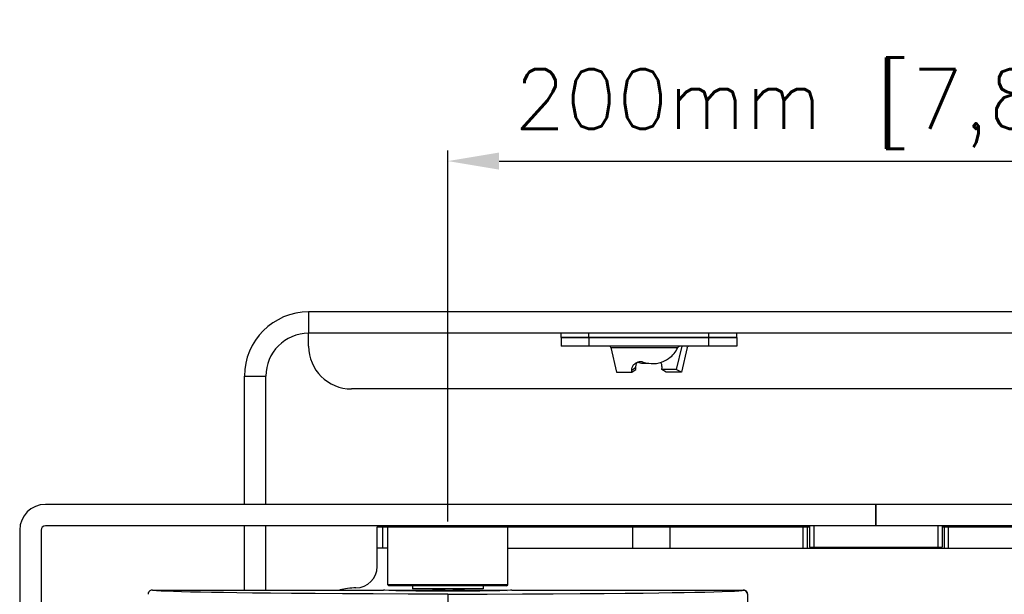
# Model space of a CAD drawing. Header units: millimetres. Extents: x 26456 to 27930, y -18123 to -17119.
# Tile 88 of 96: x 27439 to 27669, y -17271 to -17137. Entities that reach past the tile are written whole.
import ezdxf

# ---------------------------------------------------------------- set-up
doc = ezdxf.new("R2010")
doc.units = ezdxf.units.MM
doc.linetypes.add('ACAD_ISO02W100', pattern=[15, 12, -3])
for name, color, linetype in [('KSSS-02SOLIDLINE', 7, 'Continuous'), ('LA7105-A01-24-1MMSOLIDLINE', 7, 'Continuous'), ('LJ-Y31201-03SOLIDLINE', 7, 'Continuous'), ('LJ-Y31201-04SOLIDLINE', 7, 'Continuous'), ('LJ-Y31201-10SOLIDLINE', 7, 'Continuous'), ('LJ-Y31201-23SOLIDLINE', 7, 'Continuous'), ('LJ-Y31201-27SOLIDLINE', 7, 'Continuous'), ('LJ-Y31202-13SOLIDLINE', 7, 'Continuous'), ('Y31201-Y31202-PP-06_2SOLIDLINE', 7, 'Continuous'), ('Y31201-Y31202-PP-08_2SOLIDLINE', 7, 'Continuous'), ('Y31201-Y31202-PP-29_2SOLIDLINE', 7, 'Continuous'), ('Y31201-Y31202-PP-77_2SOLIDLINE', 7, 'Continuous'), ('图层2', 7, 'ACAD_ISO02W100')]:
    doc.layers.add(name, color=color, linetype=linetype)
doc.styles.add('STYLE1', font='txt.shx')
doc.dimstyles.new('11', dxfattribs={"dimtxt": 7, "dimasz": 6, "dimexe": 1.25, "dimexo": 0.625, "dimgap": 2, "dimtad": 1, "dimtxsty": 'STYLE1', "dimcen": 2.5, "dimclrd": 3, "dimclre": 3, "dimclrt": 3, "dimadec": 0, "dimazin": 0, "dimtfac": 1, "dimtmove": 0, "dimatfit": 3, "dimfxl": 1, "dimarcsym": 0})

# ---------------------------------------------------------------- blocks, each defined once
blk = doc.blocks.new('*D9')
at = {"layer": 'Defpoints', "color": 0, "linetype": 'ByBlock', "transparency": 16777216}
for p in [(27738.5, -17169.84), (27538.5, -17255.35), (27738.5, -17255.35)]:
    blk.add_point(p, dxfattribs=at)
at = {"layer": '图层2', "color": 3, "linetype": 'ByBlock', "lineweight": -2, "transparency": 16777216}
for p, q in [((27538.5, -17254.1), (27538.5, -17167.34)), ((27738.5, -17254.1), (27738.5, -17167.34)), ((27550.5, -17169.84), (27726.5, -17169.84))]:
    blk.add_line(p, q, dxfattribs=at)
at = {"layer": '图层2', "color": 3, "linetype": 'ByBlock', "transparency": 16777216}
for points in [[(27550.5, -17167.84), (27550.5, -17171.84), (27538.5, -17169.84)], [(27726.5, -17167.84), (27726.5, -17171.84), (27738.5, -17169.84)]]:
    blk.add_solid(points, dxfattribs=at)
at = {"layer": '图层2', "color": 3, "linetype": 'ByBlock', "transparency": 16777216, "insert": (27639.77, -17157.67), "char_height": 14, "attachment_point": 5, "style": 'STYLE1'}
blk.add_mtext('200mm [7,874in]', dxfattribs=at)

msp = doc.modelspace()

# ---------------------------------------------------------------- linework, layer by layer
at = {"layer": 'KSSS-02SOLIDLINE', "color": 7}
for p, q in [((27565, -17211.1), (27565, -17213.1)), ((27606, -17213.1), (27565, -17213.1)), ((27606, -17211.1), (27565.01, -17211.1)), ((27571.5, -17213.1), (27571.5, -17211.1)), ((27593.14, -17213.1), (27591.88, -17218.52)), ((27599.5, -17213.1), (27599.5, -17211.1)), ((27606, -17211.1), (27606, -17213.1)), ((27576.58, -17213.43), (27577.93, -17219.21)), ((27576.58, -17213.43), (27592.24, -17213.43)), ((27594.43, -17213.43), (27593.08, -17219.21)), ((27577.93, -17219.21), (27581.5, -17219.21)), ((27581.5, -17218.7), (27582.46, -17218.01)), ((27581.5, -17219.21), (27582.46, -17218.52)), ((27581.5, -17219.21), (27581.5, -17218.7)), ((27582.46, -17218.52), (27582.46, -17218.01)), ((27588.54, -17218.52), (27588.55, -17218.01)), ((27589.5, -17219.21), (27588.54, -17218.52)), ((27591.88, -17218.52), (27588.54, -17218.52)), ((27593.08, -17219.21), (27589.5, -17219.21)), ((27593.08, -17219.21), (27591.88, -17218.52))]:
    msp.add_line(p, q, dxfattribs=at)
for points in [[(27576.58, -17213.43), (27576.53, -17213.29), (27576.46, -17213.19), (27576.38, -17213.12), (27576.28, -17213.1)], [(27592.44, -17213.19), (27592.35, -17213.26), (27592.29, -17213.34), (27592.24, -17213.43)], [(27592.76, -17213.1), (27592.66, -17213.11), (27592.55, -17213.14), (27592.44, -17213.19)], [(27594.43, -17213.43), (27594.47, -17213.29), (27594.54, -17213.19), (27594.63, -17213.12), (27594.73, -17213.1)], [(27584.17, -17216.81), (27584.76, -17216.99), (27585.37, -17217.11), (27586.01, -17217.18), (27586.64, -17217.18), (27587.26, -17217.12), (27587.85, -17217.01), (27588.43, -17216.84), (27589.01, -17216.61), (27589.57, -17216.33), (27590.06, -17216.02), (27590.48, -17215.7), (27590.82, -17215.4), (27591.11, -17215.1), (27591.37, -17214.81), (27591.6, -17214.5), (27591.83, -17214.17), (27592.04, -17213.81), (27592.24, -17213.43)], [(27581.5, -17218.7), (27581.53, -17218.37), (27581.61, -17218.06), (27581.72, -17217.8), (27581.84, -17217.58), (27581.98, -17217.41), (27582.11, -17217.27), (27582.24, -17217.15), (27582.28, -17217.12)], [(27582.28, -17217.12), (27582.37, -17217.05), (27582.52, -17216.96), (27582.67, -17216.88), (27582.82, -17216.82), (27582.97, -17216.77), (27583.13, -17216.73), (27583.3, -17216.71), (27583.47, -17216.7), (27583.64, -17216.7), (27583.82, -17216.72), (27584, -17216.76), (27584.17, -17216.81)], [(27582.46, -17218.01), (27582.47, -17217.81), (27582.49, -17217.6), (27582.54, -17217.41), (27582.6, -17217.22), (27582.68, -17217.04), (27582.78, -17216.87), (27582.81, -17216.82)], [(27585.5, -17217.13), (27585, -17217.18), (27584.37, -17217.18), (27583.75, -17217.12), (27583.16, -17217.01), (27582.76, -17216.9)], [(27588.55, -17218.01), (27588.54, -17217.81), (27588.52, -17217.6), (27588.47, -17217.41), (27588.41, -17217.22), (27588.33, -17217.04), (27588.24, -17216.9)]]:
    msp.add_lwpolyline(points, dxfattribs=at)
at = {"layer": 'LA7105-A01-24-1MMSOLIDLINE', "color": 7}
for p, q in [((27565, -17211.1), (27565, -17210.1)), ((27571.49, -17211.1), (27571.49, -17210.1)), ((27599.52, -17211.1), (27599.52, -17210.1)), ((27606, -17211.1), (27606, -17210.1)), ((27565.01, -17211.1), (27606, -17211.1))]:
    msp.add_line(p, q, dxfattribs=at)
at = {"layer": 'LJ-Y31201-03SOLIDLINE', "color": 7}
for p, q in [((27468.66, -17270.58), (27468.55, -17270.79)), ((27468.7, -17270.51), (27468.66, -17270.58)), ((27468.86, -17270.35), (27468.7, -17270.51)), ((27468.92, -17270.29), (27468.86, -17270.35)), ((27469.19, -17270.15), (27468.92, -17270.29)), ((27469.5, -17270.1), (27469.19, -17270.15)), ((27469.5, -17270.1), (27523.5, -17270.1)), ((27553.18, -17270.15), (27552.21, -17270.2)), ((27553.5, -17270.1), (27553.18, -17270.15)), ((27553.5, -17270.1), (27607.5, -17270.1)), ((27468.55, -17270.79), (27468.5, -17271.1)), ((27538.5, -17271.04), (27538.5, -17284.11)), ((27608.46, -17270.79), (27608.5, -17271.1))]:
    msp.add_line(p, q, dxfattribs=at)
for points in [[(27538.5, -17271.04), (27529.28, -17271.03), (27521.08, -17271.01), (27513.89, -17270.98), (27507.56, -17270.94), (27501.98, -17270.9), (27497.09, -17270.85), (27492.87, -17270.81), (27489.24, -17270.76), (27486.09, -17270.71), (27483.29, -17270.66), (27480.76, -17270.61), (27478.43, -17270.56), (27476.31, -17270.51), (27474.45, -17270.45), (27472.87, -17270.39), (27471.56, -17270.33), (27470.5, -17270.26), (27469.76, -17270.18), (27469.5, -17270.1)], [(27524.8, -17270.2), (27523.83, -17270.15), (27523.5, -17270.1)], [(27536.94, -17270.36), (27533.87, -17270.35), (27531.01, -17270.33), (27528.47, -17270.29), (27526.37, -17270.25), (27524.8, -17270.2)], [(27552.21, -17270.2), (27550.64, -17270.25), (27548.54, -17270.29), (27546, -17270.33), (27543.14, -17270.35), (27540.07, -17270.36), (27536.94, -17270.36)], [(27538.5, -17271.04), (27547.73, -17271.03), (27555.93, -17271.01), (27563.12, -17270.98), (27569.45, -17270.94), (27575.03, -17270.9), (27579.91, -17270.85), (27584.14, -17270.81), (27587.77, -17270.76), (27590.92, -17270.71), (27593.72, -17270.66), (27596.25, -17270.61), (27598.58, -17270.56), (27600.69, -17270.51), (27602.56, -17270.45), (27604.14, -17270.39), (27605.45, -17270.33), (27606.51, -17270.26), (27607.25, -17270.18), (27607.5, -17270.1)], [(27607.5, -17270.1), (27607.81, -17270.15), (27608.09, -17270.29), (27608.31, -17270.51), (27608.46, -17270.79)]]:
    msp.add_lwpolyline(points, dxfattribs=at)
at = {"layer": 'LJ-Y31201-04SOLIDLINE', "color": 7}
for p, q in [((27468.66, -17270.58), (27468.55, -17270.79)), ((27468.7, -17270.51), (27468.66, -17270.58)), ((27468.86, -17270.35), (27468.7, -17270.51)), ((27468.92, -17270.29), (27468.86, -17270.35)), ((27469.19, -17270.15), (27468.92, -17270.29)), ((27469.5, -17270.1), (27469.19, -17270.15)), ((27469.5, -17270.1), (27523.5, -17270.1)), ((27553.5, -17270.1), (27607.5, -17270.1)), ((27608.5, -17271.1), (27608.46, -17270.79)), ((27608.5, -17271.1), (27608.5, -17429.1))]:
    msp.add_line(p, q, dxfattribs=at)
msp.add_lwpolyline([(27608.46, -17270.79), (27608.31, -17270.51), (27608.09, -17270.29), (27607.81, -17270.15), (27607.5, -17270.1)], dxfattribs=at)
at = {"layer": 'LJ-Y31201-10SOLIDLINE', "color": 7}
for p, q in [((27524.75, -17255.1), (27524.5, -17255.35)), ((27524.5, -17268.85), (27524.5, -17255.35)), ((27524.5, -17255.35), (27552.5, -17255.35)), ((27552.25, -17255.1), (27552.5, -17255.35)), ((27552.5, -17268.85), (27552.5, -17255.35)), ((27524.75, -17269.1), (27524.5, -17268.85)), ((27552.5, -17268.85), (27524.5, -17268.85)), ((27552.25, -17269.1), (27524.75, -17269.1)), ((27552.25, -17269.1), (27552.5, -17268.85))]:
    msp.add_line(p, q, dxfattribs=at)
at = {"layer": 'LJ-Y31201-23SOLIDLINE', "color": 7}
for p, q in [((27623, -17255.1), (27623, -17260.1)), ((27624, -17255.1), (27624, -17260.1)), ((27653, -17255.1), (27653, -17260.1)), ((27654, -17255.1), (27654, -17260.1)), ((27623, -17260.1), (27654, -17260.1))]:
    msp.add_line(p, q, dxfattribs=at)
at = {"layer": 'LJ-Y31201-27SOLIDLINE', "color": 7}
for p, q in [((27638.5, -17250.1), (27444.5, -17250.1)), ((27638.5, -17250.1), (27638.5, -17255.1)), ((27638.5, -17255.1), (27638.5, -17250.1)), ((27832.5, -17250.1), (27638.5, -17250.1)), ((27438.5, -17256.1), (27438.5, -17444.1)), ((27443.5, -17256.1), (27443.5, -17444.1)), ((27638.5, -17255.1), (27444.5, -17255.1)), ((27832.5, -17255.1), (27638.5, -17255.1))]:
    msp.add_line(p, q, dxfattribs=at)
for radius in [6, 1]:
    msp.add_arc((27444.5, -17256.1), radius, 90, 180, dxfattribs=at)
at = {"layer": 'LJ-Y31202-13SOLIDLINE', "color": 7}
for p, q in [((27522, -17264.6), (27522, -17255.3)), ((27523.34, -17260.3), (27523.34, -17255.3)), ((27581.76, -17260.3), (27581.76, -17255.3)), ((27590.42, -17260.3), (27590.42, -17255.3)), ((27621.5, -17260.3), (27621.5, -17255.3)), ((27622.5, -17260.3), (27622.5, -17255.3)), ((27654.5, -17260.3), (27654.5, -17255.3)), ((27655.5, -17260.3), (27655.5, -17255.3)), ((27524.5, -17260.3), (27522, -17260.3)), ((27552.5, -17260.3), (27724.5, -17260.3))]:
    msp.add_line(p, q, dxfattribs=at)
at = {"layer": 'LJ-Y31202-13SOLIDLINE', "color": 255}
for p, q in [((27522, -17255.3), (27524.55, -17255.3)), ((27552.45, -17255.3), (27623, -17255.3)), ((27654, -17255.3), (27724.55, -17255.3))]:
    msp.add_line(p, q, dxfattribs=at)
at = {"layer": 'LJ-Y31202-13SOLIDLINE', "color": 7}
for centre, radius, start, end in [((27517, -17264.6), 5, 270, 0), ((27517, -17284.6), 15, 90, 104.431)]:
    msp.add_arc(centre, radius, start, end, dxfattribs=at)
at = {"layer": 'Y31201-Y31202-PP-06_2SOLIDLINE', "color": 7}
for p, q in [((27530.25, -17269.1), (27530.25, -17269.85)), ((27546.75, -17269.85), (27530.25, -17269.85)), ((27546.75, -17269.1), (27546.75, -17269.85))]:
    msp.add_line(p, q, dxfattribs=at)
at = {"layer": 'Y31201-Y31202-PP-08_2SOLIDLINE', "color": 7}
for p, q in [((27534.98, -17269.85), (27535.41, -17270.07)), ((27535.44, -17270.05), (27535.34, -17270.1)), ((27540.38, -17270.07), (27539.7, -17270.1)), ((27542.24, -17269.89), (27542.16, -17269.85)), ((27542.24, -17269.89), (27542.25, -17269.9)), ((27542.25, -17269.9), (27542.25, -17270.1))]:
    msp.add_line(p, q, dxfattribs=at)
for points in [[(27535.44, -17270.05), (27535.57, -17270.02), (27535.8, -17269.99), (27536.13, -17269.96), (27536.55, -17269.92), (27537.04, -17269.89), (27537.58, -17269.86), (27537.87, -17269.85)], [(27541.75, -17269.98), (27541.38, -17270.01), (27540.91, -17270.04), (27540.38, -17270.07)], [(27542.25, -17269.9), (27542.2, -17269.93), (27542.03, -17269.96), (27541.75, -17269.98)]]:
    msp.add_lwpolyline(points, dxfattribs=at)
at = {"layer": 'Y31201-Y31202-PP-29_2SOLIDLINE', "color": 7}
for p, q in [((27524.75, -17270.1), (27524.66, -17270.2)), ((27524.75, -17270.1), (27552.25, -17270.1)), ((27552.25, -17270.1), (27552.35, -17270.2))]:
    msp.add_line(p, q, dxfattribs=at)
at = {"layer": 'Y31201-Y31202-PP-77_2SOLIDLINE', "color": 7}
for p, q in [((27506, -17205.1), (27506, -17210.1)), ((27506, -17213.1), (27506, -17210.1)), ((27771, -17210.1), (27506, -17210.1)), ((27491, -17220.1), (27496, -17220.1)), ((27496, -17250.1), (27496, -17220.1)), ((27761, -17223.1), (27516, -17223.1)), ((27496, -17270.1), (27496, -17255.1))]:
    msp.add_line(p, q, dxfattribs=at)
at = {"layer": 'Y31201-Y31202-PP-77_2SOLIDLINE', "color": 255}
for p, q in [((27771, -17205.1), (27506, -17205.1)), ((27491, -17250.1), (27491, -17220.1)), ((27491, -17270.1), (27491, -17255.1))]:
    msp.add_line(p, q, dxfattribs=at)
msp.add_arc((27506, -17220.1), 15, 90, 180, dxfattribs=at)
at = {"layer": 'Y31201-Y31202-PP-77_2SOLIDLINE', "color": 7}
for centre, start, end in [((27506, -17220.1), 90, 180), ((27516, -17213.1), 180, 270)]:
    msp.add_arc(centre, 10, start, end, dxfattribs=at)

# ---------------------------------------------------------------- dimensions: what is measured, and where the dimension line sits
at = {"layer": '图层2', "color": 3, "linetype": 'ByBlock'}
dim = msp.add_linear_dim(base=(27738.5, -17169.84), p1=(27538.5, -17255.35), p2=(27738.5, -17255.35), dimstyle='11', override={"dimscale": 2, "dimdec": 1, "dimpost": 'mm'}, dxfattribs=at)
dim.commit()
dim.dimension.update_dxf_attribs({"geometry": '*D9', "text_midpoint": (27639.77, -17169.84), "dimtype": 160})

doc.saveas('drawing.dxf')
